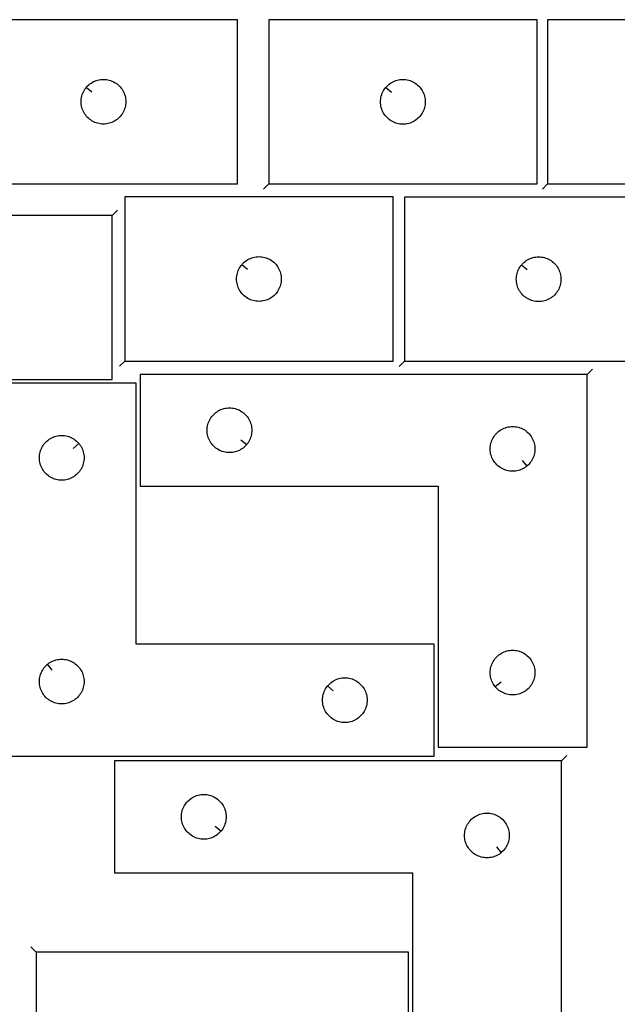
# Model space of a CAD drawing. Header units: millimetres. Extents: x 7 to 1243, y 7 to 1778.
# Tile 12 of 16: x 506 to 746, y 1382 to 1778. Entities that reach past the tile are written whole.
import ezdxf

# ---------------------------------------------------------------- set-up
doc = ezdxf.new("R2010")
doc.units = ezdxf.units.MM
doc.layers.add('CUT', color=7, linetype='CONTINUOUS', true_color=0x000000)
doc.layers.add('LEADIN', color=1, linetype='CONTINUOUS', true_color=0xff0000)

msp = doc.modelspace()

# ---------------------------------------------------------------- linework, layer by layer
at = {"layer": 'CUT'}
for points in [[(485.502524, 1712.309388), (593.502524, 1712.309388), (593.502524, 1778.309388), (485.502524, 1778.309388)], [(606.083518, 1712.25763), (714.083518, 1712.25763), (714.083518, 1778.25763), (606.083518, 1778.25763)], [(718.355094, 1712.211732), (826.355094, 1712.211732), (826.355094, 1778.211732), (718.355094, 1778.211732)], [(532.549155, 1751.015871), (532.735966, 1751.243501), (533.138563, 1751.673349), (533.568412, 1752.075946), (534.023671, 1752.449568), (534.502392, 1752.792615), (535.002524, 1753.103617), (535.521926, 1753.381243), (536.058373, 1753.624304), (536.609569, 1753.831759), (537.173153, 1754.002721), (537.746711, 1754.136456), (538.327788, 1754.232392), (538.913896, 1754.290118), (539.502524, 1754.309388), (540.091152, 1754.290118), (540.67726, 1754.232392), (541.258337, 1754.136456), (541.831896, 1754.002721), (542.395479, 1753.831759), (542.946675, 1753.624304), (543.483122, 1753.381243), (544.002524, 1753.103617), (544.502656, 1752.792615), (544.981377, 1752.449568), (545.436636, 1752.075946), (545.866485, 1751.673349), (546.269082, 1751.243501), (546.642704, 1750.788241), (546.985751, 1750.30952), (547.296753, 1749.809388), (547.574379, 1749.289986), (547.81744, 1748.753539), (548.024895, 1748.202343), (548.195857, 1747.63876), (548.329592, 1747.065201), (548.425528, 1746.484124), (548.483254, 1745.898016), (548.502524, 1745.309388), (548.483254, 1744.72076), (548.425528, 1744.134652), (548.329592, 1743.553575), (548.195857, 1742.980017), (548.024895, 1742.416433), (547.81744, 1741.865237), (547.574379, 1741.32879), (547.296753, 1740.809388), (546.985751, 1740.309256), (546.642704, 1739.830535), (546.269082, 1739.375276), (545.866485, 1738.945427), (545.436636, 1738.54283), (544.981377, 1738.169208), (544.502656, 1737.826162), (544.002524, 1737.51516), (543.483122, 1737.237533), (542.946675, 1736.994472), (542.395479, 1736.787017), (541.831896, 1736.616056), (541.258337, 1736.482321), (540.67726, 1736.386384), (540.091152, 1736.328658), (539.502524, 1736.309388), (538.913896, 1736.328658), (538.327788, 1736.386384), (537.746711, 1736.482321), (537.173153, 1736.616056), (536.609569, 1736.787017), (536.058373, 1736.994472), (535.521926, 1737.237533), (535.002524, 1737.51516), (534.502392, 1737.826162), (534.023671, 1738.169208), (533.568412, 1738.54283), (533.138563, 1738.945427), (532.735966, 1739.375276), (532.362344, 1739.830535), (532.019298, 1740.309256), (531.708295, 1740.809388), (531.430669, 1741.32879), (531.187608, 1741.865237), (530.980153, 1742.416433), (530.809192, 1742.980017), (530.675457, 1743.553575), (530.57952, 1744.134652), (530.521794, 1744.72076), (530.502524, 1745.309388), (530.521794, 1745.898016), (530.57952, 1746.484124), (530.675457, 1747.065201), (530.809192, 1747.63876), (530.980153, 1748.202343), (531.187608, 1748.753539), (531.430669, 1749.289986), (531.708295, 1749.809388), (532.019298, 1750.30952), (532.362344, 1750.788241)], [(653.130149, 1750.964113), (653.31696, 1751.191743), (653.719557, 1751.621591), (654.149405, 1752.024189), (654.604665, 1752.39781), (655.083386, 1752.740857), (655.583518, 1753.051859), (656.10292, 1753.329485), (656.639367, 1753.572546), (657.190563, 1753.780002), (657.754146, 1753.950963), (658.327705, 1754.084698), (658.908782, 1754.180634), (659.49489, 1754.238361), (660.083518, 1754.25763), (660.672146, 1754.238361), (661.258254, 1754.180634), (661.839331, 1754.084698), (662.412889, 1753.950963), (662.976473, 1753.780002), (663.527669, 1753.572546), (664.064116, 1753.329485), (664.583518, 1753.051859), (665.08365, 1752.740857), (665.562371, 1752.39781), (666.01763, 1752.024189), (666.447479, 1751.621591), (666.850076, 1751.191743), (667.223698, 1750.736483), (667.566744, 1750.257762), (667.877746, 1749.75763), (668.155372, 1749.238229), (668.398434, 1748.701781), (668.605889, 1748.150586), (668.77685, 1747.587002), (668.910585, 1747.013443), (669.006522, 1746.432366), (669.064248, 1745.846259), (669.083518, 1745.25763), (669.064248, 1744.669002), (669.006522, 1744.082895), (668.910585, 1743.501817), (668.77685, 1742.928259), (668.605889, 1742.364675), (668.398434, 1741.813479), (668.155372, 1741.277032), (667.877746, 1740.75763), (667.566744, 1740.257498), (667.223698, 1739.778777), (666.850076, 1739.323518), (666.447479, 1738.893669), (666.01763, 1738.491072), (665.562371, 1738.11745), (665.08365, 1737.774404), (664.583518, 1737.463402), (664.064116, 1737.185776), (663.527669, 1736.942715), (662.976473, 1736.735259), (662.412889, 1736.564298), (661.839331, 1736.430563), (661.258254, 1736.334627), (660.672146, 1736.2769), (660.083518, 1736.25763), (659.49489, 1736.2769), (658.908782, 1736.334627), (658.327705, 1736.430563), (657.754146, 1736.564298), (657.190563, 1736.735259), (656.639367, 1736.942715), (656.10292, 1737.185776), (655.583518, 1737.463402), (655.083386, 1737.774404), (654.604665, 1738.11745), (654.149405, 1738.491072), (653.719557, 1738.893669), (653.31696, 1739.323518), (652.943338, 1739.778777), (652.600291, 1740.257498), (652.289289, 1740.75763), (652.011663, 1741.277032), (651.768602, 1741.813479), (651.561147, 1742.364675), (651.390185, 1742.928259), (651.25645, 1743.501817), (651.160514, 1744.082895), (651.102787, 1744.669002), (651.083518, 1745.25763), (651.102787, 1745.846259), (651.160514, 1746.432366), (651.25645, 1747.013443), (651.390185, 1747.587002), (651.561147, 1748.150586), (651.768602, 1748.701781), (652.011663, 1749.238229), (652.289289, 1749.75763), (652.600291, 1750.257762), (652.943338, 1750.736483)], [(548.123984, 1640.977845), (656.123984, 1640.977845), (656.123984, 1706.977845), (548.123984, 1706.977845)], [(660.745749, 1640.885072), (768.745749, 1640.885072), (768.745749, 1706.885072), (660.745749, 1706.885072)], [(542.984532, 1699.557377), (434.984532, 1699.557377), (434.984532, 1633.557377), (542.984532, 1633.557377)], [(595.170615, 1679.684328), (595.357426, 1679.911958), (595.760023, 1680.341806), (596.189872, 1680.744403), (596.645131, 1681.118025), (597.123852, 1681.461072), (597.623984, 1681.772074), (598.143386, 1682.0497), (598.679833, 1682.292761), (599.231029, 1682.500216), (599.794613, 1682.671178), (600.368171, 1682.804913), (600.949248, 1682.900849), (601.535356, 1682.958576), (602.123984, 1682.977845), (602.712612, 1682.958576), (603.29872, 1682.900849), (603.879797, 1682.804913), (604.453355, 1682.671178), (605.016939, 1682.500216), (605.568135, 1682.292761), (606.104582, 1682.0497), (606.623984, 1681.772074), (607.124116, 1681.461072), (607.602837, 1681.118025), (608.058096, 1680.744403), (608.487945, 1680.341806), (608.890542, 1679.911958), (609.264164, 1679.456698), (609.607211, 1678.977977), (609.918213, 1678.477845), (610.195839, 1677.958443), (610.4389, 1677.421996), (610.646355, 1676.8708), (610.817317, 1676.307217), (610.951052, 1675.733658), (611.046988, 1675.152581), (611.104714, 1674.566473), (611.123984, 1673.977845), (611.104714, 1673.389217), (611.046988, 1672.803109), (610.951052, 1672.222032), (610.817317, 1671.648474), (610.646355, 1671.08489), (610.4389, 1670.533694), (610.195839, 1669.997247), (609.918213, 1669.477845), (609.607211, 1668.977713), (609.264164, 1668.498992), (608.890542, 1668.043733), (608.487945, 1667.613884), (608.058096, 1667.211287), (607.602837, 1666.837665), (607.124116, 1666.494619), (606.623984, 1666.183617), (606.104582, 1665.905991), (605.568135, 1665.662929), (605.016939, 1665.455474), (604.453355, 1665.284513), (603.879797, 1665.150778), (603.29872, 1665.054841), (602.712612, 1664.997115), (602.123984, 1664.977845), (601.535356, 1664.997115), (600.949248, 1665.054841), (600.368171, 1665.150778), (599.794613, 1665.284513), (599.231029, 1665.455474), (598.679833, 1665.662929), (598.143386, 1665.905991), (597.623984, 1666.183617), (597.123852, 1666.494619), (596.645131, 1666.837665), (596.189872, 1667.211287), (595.760023, 1667.613884), (595.357426, 1668.043733), (594.983804, 1668.498992), (594.640758, 1668.977713), (594.329755, 1669.477845), (594.052129, 1669.997247), (593.809068, 1670.533694), (593.601613, 1671.08489), (593.430652, 1671.648474), (593.296917, 1672.222032), (593.20098, 1672.803109), (593.143254, 1673.389217), (593.123984, 1673.977845), (593.143254, 1674.566473), (593.20098, 1675.152581), (593.296917, 1675.733658), (593.430652, 1676.307217), (593.601613, 1676.8708), (593.809068, 1677.421996), (594.052129, 1677.958443), (594.329755, 1678.477845), (594.640758, 1678.977977), (594.983804, 1679.456698)], [(707.79238, 1679.591554), (707.979191, 1679.819184), (708.381788, 1680.249033), (708.811637, 1680.65163), (709.266896, 1681.025252), (709.745617, 1681.368298), (710.245749, 1681.6793), (710.765151, 1681.956926), (711.301598, 1682.199988), (711.852794, 1682.407443), (712.416378, 1682.578404), (712.989936, 1682.712139), (713.571013, 1682.808076), (714.157121, 1682.865802), (714.745749, 1682.885072), (715.334377, 1682.865802), (715.920485, 1682.808076), (716.501562, 1682.712139), (717.075121, 1682.578404), (717.638704, 1682.407443), (718.1899, 1682.199988), (718.726347, 1681.956926), (719.245749, 1681.6793), (719.745881, 1681.368298), (720.224602, 1681.025252), (720.679862, 1680.65163), (721.10971, 1680.249033), (721.512307, 1679.819184), (721.885929, 1679.363925), (722.228976, 1678.885204), (722.539978, 1678.385072), (722.817604, 1677.86567), (723.060665, 1677.329223), (723.26812, 1676.778027), (723.439082, 1676.214443), (723.572817, 1675.640885), (723.668753, 1675.059807), (723.72648, 1674.4737), (723.745749, 1673.885072), (723.72648, 1673.296444), (723.668753, 1672.710336), (723.572817, 1672.129259), (723.439082, 1671.5557), (723.26812, 1670.992117), (723.060665, 1670.440921), (722.817604, 1669.904474), (722.539978, 1669.385072), (722.228976, 1668.88494), (721.885929, 1668.406219), (721.512307, 1667.950959), (721.10971, 1667.521111), (720.679862, 1667.118513), (720.224602, 1666.744892), (719.745881, 1666.401845), (719.245749, 1666.090843), (718.726347, 1665.813217), (718.1899, 1665.570156), (717.638704, 1665.362701), (717.075121, 1665.191739), (716.501562, 1665.058004), (715.920485, 1664.962068), (715.334377, 1664.904341), (714.745749, 1664.885072), (714.157121, 1664.904341), (713.571013, 1664.962068), (712.989936, 1665.058004), (712.416378, 1665.191739), (711.852794, 1665.362701), (711.301598, 1665.570156), (710.765151, 1665.813217), (710.245749, 1666.090843), (709.745617, 1666.401845), (709.266896, 1666.744892), (708.811637, 1667.118513), (708.381788, 1667.521111), (707.979191, 1667.950959), (707.605569, 1668.406219), (707.262523, 1668.88494), (706.951521, 1669.385072), (706.673895, 1669.904474), (706.430833, 1670.440921), (706.223378, 1670.992117), (706.052417, 1671.5557), (705.918682, 1672.129259), (705.822745, 1672.710336), (705.765019, 1673.296444), (705.745749, 1673.885072), (705.765019, 1674.4737), (705.822745, 1675.059807), (705.918682, 1675.640885), (706.052417, 1676.214443), (706.223378, 1676.778027), (706.430833, 1677.329223), (706.673895, 1677.86567), (706.951521, 1678.385072), (707.262523, 1678.885204), (707.605569, 1679.363925)], [(734.252781, 1635.615578), (554.252781, 1635.615578), (554.252781, 1590.615578), (674.252781, 1590.615578), (674.252781, 1485.615578), (734.252781, 1485.615578)], [(492.704673, 1482.023892), (672.704673, 1482.023892), (672.704673, 1527.023892), (552.704673, 1527.023892), (552.704673, 1632.023892), (492.704673, 1632.023892)], [(597.20615, 1607.409096), (597.019339, 1607.181466), (596.616742, 1606.751617), (596.186893, 1606.34902), (595.731634, 1605.975398), (595.252913, 1605.632352), (594.752781, 1605.32135), (594.233379, 1605.043724), (593.696932, 1604.800662), (593.145736, 1604.593207), (592.582152, 1604.422246), (592.008594, 1604.288511), (591.427516, 1604.192575), (590.841409, 1604.134848), (590.252781, 1604.115578), (589.664153, 1604.134848), (589.078045, 1604.192575), (588.496968, 1604.288511), (587.923409, 1604.422246), (587.359826, 1604.593207), (586.80863, 1604.800662), (586.272183, 1605.043724), (585.752781, 1605.32135), (585.252649, 1605.632352), (584.773928, 1605.975398), (584.318668, 1606.34902), (583.88882, 1606.751617), (583.486222, 1607.181466), (583.112601, 1607.636725), (582.769554, 1608.115446), (582.458552, 1608.615578), (582.180926, 1609.13498), (581.937865, 1609.671427), (581.73041, 1610.222623), (581.559448, 1610.786207), (581.425713, 1611.359765), (581.329777, 1611.940843), (581.27205, 1612.52695), (581.252781, 1613.115578), (581.27205, 1613.704206), (581.329777, 1614.290314), (581.425713, 1614.871391), (581.559448, 1615.44495), (581.73041, 1616.008533), (581.937865, 1616.559729), (582.180926, 1617.096176), (582.458552, 1617.615578), (582.769554, 1618.11571), (583.112601, 1618.594431), (583.486222, 1619.049691), (583.88882, 1619.479539), (584.318668, 1619.882137), (584.773928, 1620.255758), (585.252649, 1620.598805), (585.752781, 1620.909807), (586.272183, 1621.187433), (586.80863, 1621.430494), (587.359826, 1621.637949), (587.923409, 1621.808911), (588.496968, 1621.942646), (589.078045, 1622.038582), (589.664153, 1622.096309), (590.252781, 1622.115578), (590.841409, 1622.096309), (591.427516, 1622.038582), (592.008594, 1621.942646), (592.582152, 1621.808911), (593.145736, 1621.637949), (593.696932, 1621.430494), (594.233379, 1621.187433), (594.752781, 1620.909807), (595.252913, 1620.598805), (595.731634, 1620.255758), (596.186893, 1619.882137), (596.616742, 1619.479539), (597.019339, 1619.049691), (597.392961, 1618.594431), (597.736007, 1618.11571), (598.047009, 1617.615578), (598.324635, 1617.096176), (598.567697, 1616.559729), (598.775152, 1616.008533), (598.946113, 1615.44495), (599.079848, 1614.871391), (599.175784, 1614.290314), (599.233511, 1613.704206), (599.252781, 1613.115578), (599.233511, 1612.52695), (599.175784, 1611.940843), (599.079848, 1611.359765), (598.946113, 1610.786207), (598.775152, 1610.222623), (598.567697, 1609.671427), (598.324635, 1609.13498), (598.047009, 1608.615578), (597.736007, 1608.115446), (597.392961, 1607.636725)], [(709.959263, 1598.662209), (709.731634, 1598.475398), (709.252913, 1598.132352), (708.752781, 1597.82135), (708.233379, 1597.543724), (707.696932, 1597.300662), (707.145736, 1597.093207), (706.582152, 1596.922246), (706.008594, 1596.788511), (705.427516, 1596.692575), (704.841409, 1596.634848), (704.252781, 1596.615578), (703.664153, 1596.634848), (703.078045, 1596.692575), (702.496968, 1596.788511), (701.923409, 1596.922246), (701.359826, 1597.093207), (700.80863, 1597.300662), (700.272183, 1597.543724), (699.752781, 1597.82135), (699.252649, 1598.132352), (698.773928, 1598.475398), (698.318668, 1598.84902), (697.88882, 1599.251617), (697.486222, 1599.681466), (697.112601, 1600.136725), (696.769554, 1600.615446), (696.458552, 1601.115578), (696.180926, 1601.63498), (695.937865, 1602.171427), (695.73041, 1602.722623), (695.559448, 1603.286207), (695.425713, 1603.859765), (695.329777, 1604.440843), (695.27205, 1605.02695), (695.252781, 1605.615578), (695.27205, 1606.204206), (695.329777, 1606.790314), (695.425713, 1607.371391), (695.559448, 1607.94495), (695.73041, 1608.508533), (695.937865, 1609.059729), (696.180926, 1609.596176), (696.458552, 1610.115578), (696.769554, 1610.61571), (697.112601, 1611.094431), (697.486222, 1611.549691), (697.88882, 1611.979539), (698.318668, 1612.382137), (698.773928, 1612.755758), (699.252649, 1613.098805), (699.752781, 1613.409807), (700.272183, 1613.687433), (700.80863, 1613.930494), (701.359826, 1614.137949), (701.923409, 1614.308911), (702.496968, 1614.442646), (703.078045, 1614.538582), (703.664153, 1614.596309), (704.252781, 1614.615578), (704.841409, 1614.596309), (705.427516, 1614.538582), (706.008594, 1614.442646), (706.582152, 1614.308911), (707.145736, 1614.137949), (707.696932, 1613.930494), (708.233379, 1613.687433), (708.752781, 1613.409807), (709.252913, 1613.098805), (709.731634, 1612.755758), (710.186893, 1612.382137), (710.616742, 1611.979539), (711.019339, 1611.549691), (711.392961, 1611.094431), (711.736007, 1610.61571), (712.047009, 1610.115578), (712.324635, 1609.596176), (712.567697, 1609.059729), (712.775152, 1608.508533), (712.946113, 1607.94495), (713.079848, 1607.371391), (713.175784, 1606.790314), (713.233511, 1606.204206), (713.252781, 1605.615578), (713.233511, 1605.02695), (713.175784, 1604.440843), (713.079848, 1603.859765), (712.946113, 1603.286207), (712.775152, 1602.722623), (712.567697, 1602.171427), (712.324635, 1601.63498), (712.047009, 1601.115578), (711.736007, 1600.615446), (711.392961, 1600.136725), (711.019339, 1599.681466), (710.616742, 1599.251617), (710.186893, 1598.84902)], [(529.658042, 1607.730375), (529.844853, 1607.502745), (530.187899, 1607.024024), (530.498901, 1606.523892), (530.776527, 1606.004491), (531.019589, 1605.468043), (531.227044, 1604.916847), (531.398005, 1604.353264), (531.53174, 1603.779705), (531.627677, 1603.198628), (531.685403, 1602.61252), (531.704673, 1602.023892), (531.685403, 1601.435264), (531.627677, 1600.849157), (531.53174, 1600.268079), (531.398005, 1599.694521), (531.227044, 1599.130937), (531.019589, 1598.579741), (530.776527, 1598.043294), (530.498901, 1597.523892), (530.187899, 1597.02376), (529.844853, 1596.545039), (529.471231, 1596.08978), (529.068634, 1595.659931), (528.638785, 1595.257334), (528.183526, 1594.883712), (527.704805, 1594.540666), (527.204673, 1594.229664), (526.685271, 1593.952038), (526.148824, 1593.708976), (525.597628, 1593.501521), (525.034044, 1593.33056), (524.460486, 1593.196825), (523.879409, 1593.100889), (523.293301, 1593.043162), (522.704673, 1593.023892), (522.116045, 1593.043162), (521.529937, 1593.100889), (520.94886, 1593.196825), (520.375301, 1593.33056), (519.811718, 1593.501521), (519.260522, 1593.708976), (518.724075, 1593.952038), (518.204673, 1594.229664), (517.704541, 1594.540666), (517.22582, 1594.883712), (516.77056, 1595.257334), (516.340712, 1595.659931), (515.938115, 1596.08978), (515.564493, 1596.545039), (515.221446, 1597.02376), (514.910444, 1597.523892), (514.632818, 1598.043294), (514.389757, 1598.579741), (514.182302, 1599.130937), (514.01134, 1599.694521), (513.877605, 1600.268079), (513.781669, 1600.849157), (513.723943, 1601.435264), (513.704673, 1602.023892), (513.723943, 1602.61252), (513.781669, 1603.198628), (513.877605, 1603.779705), (514.01134, 1604.353264), (514.182302, 1604.916847), (514.389757, 1605.468043), (514.632818, 1606.004491), (514.910444, 1606.523892), (515.221446, 1607.024024), (515.564493, 1607.502745), (515.938115, 1607.958005), (516.340712, 1608.387853), (516.77056, 1608.790451), (517.22582, 1609.164072), (517.704541, 1609.507119), (518.204673, 1609.818121), (518.724075, 1610.095747), (519.260522, 1610.338808), (519.811718, 1610.546263), (520.375301, 1610.717225), (520.94886, 1610.85096), (521.529937, 1610.946896), (522.116045, 1611.004623), (522.704673, 1611.023892), (523.293301, 1611.004623), (523.879409, 1610.946896), (524.460486, 1610.85096), (525.034044, 1610.717225), (525.597628, 1610.546263), (526.148824, 1610.338808), (526.685271, 1610.095747), (527.204673, 1609.818121), (527.704805, 1609.507119), (528.183526, 1609.164072), (528.638785, 1608.790451), (529.068634, 1608.387853), (529.471231, 1607.958005)], [(697.299412, 1509.909096), (697.112601, 1510.136725), (696.769554, 1510.615446), (696.458552, 1511.115578), (696.180926, 1511.63498), (695.937865, 1512.171427), (695.73041, 1512.722623), (695.559448, 1513.286207), (695.425713, 1513.859765), (695.329777, 1514.440843), (695.27205, 1515.02695), (695.252781, 1515.615578), (695.27205, 1516.204206), (695.329777, 1516.790314), (695.425713, 1517.371391), (695.559448, 1517.94495), (695.73041, 1518.508533), (695.937865, 1519.059729), (696.180926, 1519.596176), (696.458552, 1520.115578), (696.769554, 1520.61571), (697.112601, 1521.094431), (697.486222, 1521.549691), (697.88882, 1521.979539), (698.318668, 1522.382137), (698.773928, 1522.755758), (699.252649, 1523.098805), (699.752781, 1523.409807), (700.272183, 1523.687433), (700.80863, 1523.930494), (701.359826, 1524.137949), (701.923409, 1524.308911), (702.496968, 1524.442646), (703.078045, 1524.538582), (703.664153, 1524.596309), (704.252781, 1524.615578), (704.841409, 1524.596309), (705.427516, 1524.538582), (706.008594, 1524.442646), (706.582152, 1524.308911), (707.145736, 1524.137949), (707.696932, 1523.930494), (708.233379, 1523.687433), (708.752781, 1523.409807), (709.252913, 1523.098805), (709.731634, 1522.755758), (710.186893, 1522.382137), (710.616742, 1521.979539), (711.019339, 1521.549691), (711.392961, 1521.094431), (711.736007, 1520.61571), (712.047009, 1520.115578), (712.324635, 1519.596176), (712.567697, 1519.059729), (712.775152, 1518.508533), (712.946113, 1517.94495), (713.079848, 1517.371391), (713.175784, 1516.790314), (713.233511, 1516.204206), (713.252781, 1515.615578), (713.233511, 1515.02695), (713.175784, 1514.440843), (713.079848, 1513.859765), (712.946113, 1513.286207), (712.775152, 1512.722623), (712.567697, 1512.171427), (712.324635, 1511.63498), (712.047009, 1511.115578), (711.736007, 1510.615446), (711.392961, 1510.136725), (711.019339, 1509.681466), (710.616742, 1509.251617), (710.186893, 1508.84902), (709.731634, 1508.475398), (709.252913, 1508.132352), (708.752781, 1507.82135), (708.233379, 1507.543724), (707.696932, 1507.300662), (707.145736, 1507.093207), (706.582152, 1506.922246), (706.008594, 1506.788511), (705.427516, 1506.692575), (704.841409, 1506.634848), (704.252781, 1506.615578), (703.664153, 1506.634848), (703.078045, 1506.692575), (702.496968, 1506.788511), (701.923409, 1506.922246), (701.359826, 1507.093207), (700.80863, 1507.300662), (700.272183, 1507.543724), (699.752781, 1507.82135), (699.252649, 1508.132352), (698.773928, 1508.475398), (698.318668, 1508.84902), (697.88882, 1509.251617), (697.486222, 1509.681466)], [(516.99819, 1518.977261), (517.22582, 1519.164072), (517.704541, 1519.507119), (518.204673, 1519.818121), (518.724075, 1520.095747), (519.260522, 1520.338808), (519.811718, 1520.546263), (520.375301, 1520.717225), (520.94886, 1520.85096), (521.529937, 1520.946896), (522.116045, 1521.004623), (522.704673, 1521.023892), (523.293301, 1521.004623), (523.879409, 1520.946896), (524.460486, 1520.85096), (525.034044, 1520.717225), (525.597628, 1520.546263), (526.148824, 1520.338808), (526.685271, 1520.095747), (527.204673, 1519.818121), (527.704805, 1519.507119), (528.183526, 1519.164072), (528.638785, 1518.790451), (529.068634, 1518.387853), (529.471231, 1517.958005), (529.844853, 1517.502745), (530.187899, 1517.024024), (530.498901, 1516.523892), (530.776527, 1516.004491), (531.019589, 1515.468043), (531.227044, 1514.916847), (531.398005, 1514.353264), (531.53174, 1513.779705), (531.627677, 1513.198628), (531.685403, 1512.61252), (531.704673, 1512.023892), (531.685403, 1511.435264), (531.627677, 1510.849157), (531.53174, 1510.268079), (531.398005, 1509.694521), (531.227044, 1509.130937), (531.019589, 1508.579741), (530.776527, 1508.043294), (530.498901, 1507.523892), (530.187899, 1507.02376), (529.844853, 1506.545039), (529.471231, 1506.08978), (529.068634, 1505.659931), (528.638785, 1505.257334), (528.183526, 1504.883712), (527.704805, 1504.540666), (527.204673, 1504.229664), (526.685271, 1503.952038), (526.148824, 1503.708976), (525.597628, 1503.501521), (525.034044, 1503.33056), (524.460486, 1503.196825), (523.879409, 1503.100889), (523.293301, 1503.043162), (522.704673, 1503.023892), (522.116045, 1503.043162), (521.529937, 1503.100889), (520.94886, 1503.196825), (520.375301, 1503.33056), (519.811718, 1503.501521), (519.260522, 1503.708976), (518.724075, 1503.952038), (518.204673, 1504.229664), (517.704541, 1504.540666), (517.22582, 1504.883712), (516.77056, 1505.257334), (516.340712, 1505.659931), (515.938115, 1506.08978), (515.564493, 1506.545039), (515.221446, 1507.02376), (514.910444, 1507.523892), (514.632818, 1508.043294), (514.389757, 1508.579741), (514.182302, 1509.130937), (514.01134, 1509.694521), (513.877605, 1510.268079), (513.781669, 1510.849157), (513.723943, 1511.435264), (513.704673, 1512.023892), (513.723943, 1512.61252), (513.781669, 1513.198628), (513.877605, 1513.779705), (514.01134, 1514.353264), (514.182302, 1514.916847), (514.389757, 1515.468043), (514.632818, 1516.004491), (514.910444, 1516.523892), (515.221446, 1517.024024), (515.564493, 1517.502745), (515.938115, 1517.958005), (516.340712, 1518.387853), (516.77056, 1518.790451)], [(629.751304, 1510.230375), (629.938115, 1510.458005), (630.340712, 1510.887853), (630.77056, 1511.290451), (631.22582, 1511.664072), (631.704541, 1512.007119), (632.204673, 1512.318121), (632.724075, 1512.595747), (633.260522, 1512.838808), (633.811718, 1513.046263), (634.375301, 1513.217225), (634.94886, 1513.35096), (635.529937, 1513.446896), (636.116045, 1513.504623), (636.704673, 1513.523892), (637.293301, 1513.504623), (637.879409, 1513.446896), (638.460486, 1513.35096), (639.034044, 1513.217225), (639.597628, 1513.046263), (640.148824, 1512.838808), (640.685271, 1512.595747), (641.204673, 1512.318121), (641.704805, 1512.007119), (642.183526, 1511.664072), (642.638785, 1511.290451), (643.068634, 1510.887853), (643.471231, 1510.458005), (643.844853, 1510.002745), (644.187899, 1509.524024), (644.498901, 1509.023892), (644.776527, 1508.504491), (645.019589, 1507.968043), (645.227044, 1507.416847), (645.398005, 1506.853264), (645.53174, 1506.279705), (645.627677, 1505.698628), (645.685403, 1505.11252), (645.704673, 1504.523892), (645.685403, 1503.935264), (645.627677, 1503.349157), (645.53174, 1502.768079), (645.398005, 1502.194521), (645.227044, 1501.630937), (645.019589, 1501.079741), (644.776527, 1500.543294), (644.498901, 1500.023892), (644.187899, 1499.52376), (643.844853, 1499.045039), (643.471231, 1498.58978), (643.068634, 1498.159931), (642.638785, 1497.757334), (642.183526, 1497.383712), (641.704805, 1497.040666), (641.204673, 1496.729664), (640.685271, 1496.452038), (640.148824, 1496.208976), (639.597628, 1496.001521), (639.034044, 1495.83056), (638.460486, 1495.696825), (637.879409, 1495.600889), (637.293301, 1495.543162), (636.704673, 1495.523892), (636.116045, 1495.543162), (635.529937, 1495.600889), (634.94886, 1495.696825), (634.375301, 1495.83056), (633.811718, 1496.001521), (633.260522, 1496.208976), (632.724075, 1496.452038), (632.204673, 1496.729664), (631.704541, 1497.040666), (631.22582, 1497.383712), (630.77056, 1497.757334), (630.340712, 1498.159931), (629.938115, 1498.58978), (629.564493, 1499.045039), (629.221446, 1499.52376), (628.910444, 1500.023892), (628.632818, 1500.543294), (628.389757, 1501.079741), (628.182302, 1501.630937), (628.01134, 1502.194521), (627.877605, 1502.768079), (627.781669, 1503.349157), (627.723943, 1503.935264), (627.704673, 1504.523892), (627.723943, 1505.11252), (627.781669, 1505.698628), (627.877605, 1506.279705), (628.01134, 1506.853264), (628.182302, 1507.416847), (628.389757, 1507.968043), (628.632818, 1508.504491), (628.910444, 1509.023892), (629.221446, 1509.524024), (629.564493, 1510.002745)], [(723.917148, 1480.084084), (543.917148, 1480.084084), (543.917148, 1435.084084), (663.917148, 1435.084084), (663.917148, 1330.084084), (723.917148, 1330.084084)], [(586.870518, 1451.877602), (586.683707, 1451.649972), (586.281109, 1451.220123), (585.851261, 1450.817526), (585.396001, 1450.443904), (584.91728, 1450.100858), (584.417148, 1449.789855), (583.897747, 1449.512229), (583.361299, 1449.269168), (582.810104, 1449.061713), (582.24652, 1448.890752), (581.672961, 1448.757017), (581.091884, 1448.66108), (580.505777, 1448.603354), (579.917148, 1448.584084), (579.32852, 1448.603354), (578.742413, 1448.66108), (578.161335, 1448.757017), (577.587777, 1448.890752), (577.024193, 1449.061713), (576.472997, 1449.269168), (575.93655, 1449.512229), (575.417148, 1449.789855), (574.917016, 1450.100858), (574.438296, 1450.443904), (573.983036, 1450.817526), (573.553187, 1451.220123), (573.15059, 1451.649972), (572.776968, 1452.105231), (572.433922, 1452.583952), (572.12292, 1453.084084), (571.845294, 1453.603486), (571.602233, 1454.139933), (571.394777, 1454.691129), (571.223816, 1455.254713), (571.090081, 1455.828271), (570.994145, 1456.409348), (570.936418, 1456.995456), (570.917148, 1457.584084), (570.936418, 1458.172712), (570.994145, 1458.75882), (571.090081, 1459.339897), (571.223816, 1459.913456), (571.394777, 1460.477039), (571.602233, 1461.028235), (571.845294, 1461.564682), (572.12292, 1462.084084), (572.433922, 1462.584216), (572.776968, 1463.062937), (573.15059, 1463.518196), (573.553187, 1463.948045), (573.983036, 1464.350642), (574.438296, 1464.724264), (574.917016, 1465.067311), (575.417148, 1465.378313), (575.93655, 1465.655939), (576.472997, 1465.899), (577.024193, 1466.106455), (577.587777, 1466.277417), (578.161335, 1466.411152), (578.742413, 1466.507088), (579.32852, 1466.564814), (579.917148, 1466.584084), (580.505777, 1466.564814), (581.091884, 1466.507088), (581.672961, 1466.411152), (582.24652, 1466.277417), (582.810104, 1466.106455), (583.361299, 1465.899), (583.897747, 1465.655939), (584.417148, 1465.378313), (584.91728, 1465.067311), (585.396001, 1464.724264), (585.851261, 1464.350642), (586.281109, 1463.948045), (586.683707, 1463.518196), (587.057328, 1463.062937), (587.400375, 1462.584216), (587.711377, 1462.084084), (587.989003, 1461.564682), (588.232064, 1461.028235), (588.43952, 1460.477039), (588.610481, 1459.913456), (588.744216, 1459.339897), (588.840152, 1458.75882), (588.897879, 1458.172712), (588.917148, 1457.584084), (588.897879, 1456.995456), (588.840152, 1456.409348), (588.744216, 1455.828271), (588.610481, 1455.254713), (588.43952, 1454.691129), (588.232064, 1454.139933), (587.989003, 1453.603486), (587.711377, 1453.084084), (587.400375, 1452.583952), (587.057328, 1452.105231)], [(699.623631, 1443.130715), (699.396001, 1442.943904), (698.91728, 1442.600858), (698.417148, 1442.289855), (697.897747, 1442.012229), (697.361299, 1441.769168), (696.810104, 1441.561713), (696.24652, 1441.390752), (695.672961, 1441.257017), (695.091884, 1441.16108), (694.505777, 1441.103354), (693.917148, 1441.084084), (693.32852, 1441.103354), (692.742413, 1441.16108), (692.161335, 1441.257017), (691.587777, 1441.390752), (691.024193, 1441.561713), (690.472997, 1441.769168), (689.93655, 1442.012229), (689.417148, 1442.289855), (688.917016, 1442.600858), (688.438296, 1442.943904), (687.983036, 1443.317526), (687.553187, 1443.720123), (687.15059, 1444.149972), (686.776968, 1444.605231), (686.433922, 1445.083952), (686.12292, 1445.584084), (685.845294, 1446.103486), (685.602233, 1446.639933), (685.394777, 1447.191129), (685.223816, 1447.754713), (685.090081, 1448.328271), (684.994145, 1448.909348), (684.936418, 1449.495456), (684.917148, 1450.084084), (684.936418, 1450.672712), (684.994145, 1451.25882), (685.090081, 1451.839897), (685.223816, 1452.413456), (685.394777, 1452.977039), (685.602233, 1453.528235), (685.845294, 1454.064682), (686.12292, 1454.584084), (686.433922, 1455.084216), (686.776968, 1455.562937), (687.15059, 1456.018196), (687.553187, 1456.448045), (687.983036, 1456.850642), (688.438296, 1457.224264), (688.917016, 1457.567311), (689.417148, 1457.878313), (689.93655, 1458.155939), (690.472997, 1458.399), (691.024193, 1458.606455), (691.587777, 1458.777417), (692.161335, 1458.911152), (692.742413, 1459.007088), (693.32852, 1459.064814), (693.917148, 1459.084084), (694.505777, 1459.064814), (695.091884, 1459.007088), (695.672961, 1458.911152), (696.24652, 1458.777417), (696.810104, 1458.606455), (697.361299, 1458.399), (697.897747, 1458.155939), (698.417148, 1457.878313), (698.91728, 1457.567311), (699.396001, 1457.224264), (699.851261, 1456.850642), (700.281109, 1456.448045), (700.683707, 1456.018196), (701.057328, 1455.562937), (701.400375, 1455.084216), (701.711377, 1454.584084), (701.989003, 1454.064682), (702.232064, 1453.528235), (702.43952, 1452.977039), (702.610481, 1452.413456), (702.744216, 1451.839897), (702.840152, 1451.25882), (702.897879, 1450.672712), (702.917148, 1450.084084), (702.897879, 1449.495456), (702.840152, 1448.909348), (702.744216, 1448.328271), (702.610481, 1447.754713), (702.43952, 1447.191129), (702.232064, 1446.639933), (701.989003, 1446.103486), (701.711377, 1445.584084), (701.400375, 1445.083952), (701.057328, 1444.605231), (700.683707, 1444.149972), (700.281109, 1443.720123), (699.851261, 1443.317526)], [(512.387898, 1403.116856), (512.387898, 1223.116856), (557.387898, 1223.116856), (557.387898, 1343.116856), (662.387898, 1343.116856), (662.387898, 1403.116856)]]:
    msp.add_lwpolyline(points, close=True, dxfattribs=at)
at = {"layer": 'LEADIN'}
for p, q in [((534.868186, 1749.112691), (532.549155, 1751.015871)), ((655.44918, 1749.060933), (653.130149, 1750.964113)), ((603.962197, 1710.13631), (606.083518, 1712.25763)), ((716.233773, 1710.090412), (718.355094, 1712.211732)), ((545.105853, 1701.678697), (542.984532, 1699.557377)), ((597.489646, 1677.781148), (595.170615, 1679.684328)), ((710.111411, 1677.688375), (707.79238, 1679.591554)), ((546.002664, 1638.856525), (548.123984, 1640.977845)), ((658.624429, 1638.763751), (660.745749, 1640.885072)), ((736.374101, 1637.736899), (734.252781, 1635.615578)), ((594.887119, 1609.312276), (597.20615, 1607.409096)), ((527.339011, 1605.827195), (529.658042, 1607.730375)), ((708.056083, 1600.98124), (709.959263, 1598.662209)), ((518.90137, 1516.65823), (516.99819, 1518.977261)), ((632.070335, 1508.327195), (629.751304, 1510.230375)), ((699.618443, 1511.812276), (697.299412, 1509.909096)), ((726.038469, 1482.205404), (723.917148, 1480.084084)), ((584.551486, 1453.780781), (586.870518, 1451.877602)), ((697.720451, 1445.449746), (699.623631, 1443.130715)), ((510.266578, 1405.238177), (512.387898, 1403.116856))]:
    msp.add_line(p, q, dxfattribs=at)

doc.saveas('drawing.dxf')
